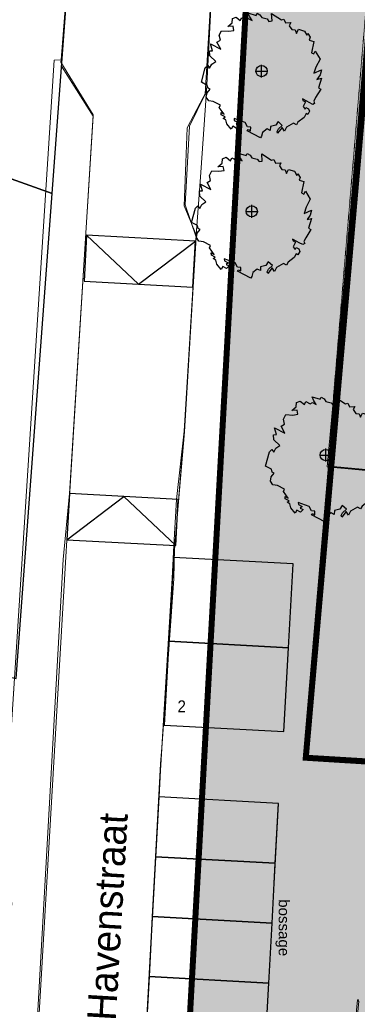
# Model space of a CAD drawing. Extents: x -1000932 to 2054797, y 285738 to 764020.
# Tile 113 of 256: x -234904 to -220826, y 522552 to 563585. Entities that reach past the tile are written whole.
import ezdxf

# ---------------------------------------------------------------- set-up
doc = ezdxf.new("R2010")
doc.units = 0
doc.header["$MEASUREMENT"] = 0
doc.linetypes.add('DASHDOT', pattern=[1, 0.5, -0.25, 0, -0.25])
doc.linetypes.add('DASHED', pattern=[0.75, 0.5, -0.25])
doc.layers.get('0').update_dxf_attribs({"color": 1, "linetype": 'CONTINUOUS'})
for name, color, linetype in [('--schets pp', 1, 'CONTINUOUS'), ('-boom', 8, 'CONTINUOUS'), ('31.', 7, 'CONTINUOUS'), ('A-0010--', 4, 'CONTINUOUS'), ('A-0310-KOZ-BU', 7, 'CONTINUOUS'), ('A-0900-TERREIN', 14, 'CONTINUOUS'), ('bomen', 1, 'CONTINUOUS')]:
    doc.layers.add(name, color=color, linetype=linetype)
for name, color, linetype, lineweight in [('T03', 84, 'CONTINUOUS', 0), ('T05', 84, 'CONTINUOUS', 0), ('V00', 7, 'CONTINUOUS', 0), ('Z06', 7, 'CONTINUOUS', 0), ('Z09', 7, 'CONTINUOUS', 0)]:
    doc.layers.add(name, color=color, linetype=linetype, lineweight=lineweight)
doc.styles.add('JK-T', font='arial.ttf', dxfattribs={"width": 0.9})
doc.styles.get("Standard").update_dxf_attribs({"font": 'romans.shx'})
doc.styles.add('Style-INTL_ISO_EQUAL', font='INTL_ISO_EQUAL.shx')

# ---------------------------------------------------------------- blocks, each defined once
blk = doc.blocks.new('UNNAMED')
at = {"color": 0}
for p, q in [((-0.5, 0), (0.5, 0)), ((0, -0.5), (0, 0.5))]:
    blk.add_line(p, q, dxfattribs=at)
blk = doc.blocks.new('boom')
at = {"layer": '31.', "color": 7, "linetype": 'Continuous'}
for points in [[(2252, -1106), (2174, -1256), (2210, -1343), (2134, -1385), (1982, -1306), (1886, -1256), (1704, -1162), (1724, -1227), (1831, -1282), (1731, -1475), (1810, -1584), (1849, -1510), (1958, -1566), (2000, -1669), (1928, -1809), (1853, -1770), (1769, -1930), (1516, -2125), (1455, -2242), (1326, -2176), (1036, -2338), (950, -2502), (853, -2352), (667, -2590), (646, -2521), (706, -2406), (860, -2260), (686, -2098), (595, -2253), (372, -2314), (359, -2471), (230, -2404), (44, -2552), (-1, -2709), (-40, -2785), (-597, -2495), (-564, -2431), (-457, -2486), (-449, -2341), (-589, -2322), (-691, -2147), (-1147, -1978), (-1138, -2064), (-977, -2148), (-1064, -2211), (-947, -2272), (-1056, -2379), (-1206, -2301), (-1268, -2419), (-1454, -2198), (-1493, -2035), (-1602, -1968), (-1524, -1910), (-1684, -1827), (-1691, -1726), (-1560, -1794), (-1766, -1521), (-1716, -1425), (-2016, -1269), (-2204, -1239), (-2305, -1092), (-2275, -903), (-2143, -754), (-2228, -709), (-2266, -594), (-2513, -466), (-2348, 139), (-2243, 236), (-2169, 116), (-2080, 288), (-1914, 397), (-2159, 633), (-2173, 849), (-2048, 851), (-2137, 1136), (-1701, 908), (-1864, 1205), (-1716, 1286), (-1765, 1496), (-1667, 1683), (-1367, 1668), (-1156, 1699), (-1191, 1867), (-1412, 1860), (-1226, 2010), (-1212, 2193), (-1060, 2251), (-889, 2107), (-828, 2225), (-644, 2130), (-557, 2193), (-396, 2110), (-496, 2257), (-569, 2431), (-230, 2323), (-186, 2409), (-68, 2347), (6, 2228), (227, 2181), (306, 2072), (441, 2096), (417, 2398), (831, 2139), (923, 2159), (996, 2012), (1218, 2019), (1151, 1891), (1262, 1738), (1393, 1724), (1450, 1572), (1539, 1743), (1787, 1669), (1887, 1495), (1926, 1570), (2020, 1412)], [(2020, 1412), (1980, 1296), (2174, 1237), (2080, 768), (2177, 718), (2238, 836), (2438, 502), (2265, 170), (2180, -89), (2493, 49), (2438, -158), (2305, -345), (2498, -295), (2366, -703), (2463, -753), (2252, -1106)]]:
    blk.add_lwpolyline(points, dxfattribs=at)
blk.add_circle((0, 0), 235, dxfattribs=at)
blk = doc.blocks.new('bomen')
at = {"layer": '-boom', "linetype": 'Continuous'}
for p in [(43995, -67095), (43583, -72939), (46668, -83095)]:
    blk.add_blockref('boom', p, dxfattribs=at)
at = {"layer": 'bomen', "xscale": 531.2874016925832, "yscale": 531.2874016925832, "zscale": 531.2874016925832}
for p in [(43995, -67095), (43583, -72939), (46668, -83095)]:
    blk.add_blockref('UNNAMED', p, dxfattribs=at)
blk = doc.blocks.new('eigendomssituatie')
at = {"layer": '--schets pp', "linetype": 'Continuous', "transparency": 33554495}
h = blk.add_hatch(color=72, dxfattribs=at)
h.dxf.hatch_style = 1
edge = h.paths.add_edge_path()
edge.add_line((-4177, 36691), (18463, 34709))
edge.add_arc((17096, 29904), 4996, -8.0301, 74.1102, ccw=False)
edge.add_line((22042, 29206), (21519, 23075))
edge.add_line((21519, 23075), (20842, 15037))
edge.add_line((20842, 15037), (9221, 16017))
edge.add_line((9221, 16017), (-3884, 17237))
edge.add_line((-3884, 17237), (-5436, 504))
edge.add_line((-5436, 504), (0, 0))
edge.add_line((0, 0), (-2500, -26949))
edge.add_line((-2500, -26949), (-6847, -26546))
edge.add_line((-6847, -26546), (-6943, -27582))
edge.add_line((-6943, -27582), (-9442, -27350))
edge.add_line((-9442, -27350), (-9346, -26314))
edge.add_line((-9346, -26314), (-13692, -25911))
edge.add_line((-13692, -25911), (-13547, -23805))
edge.add_line((-13547, -23805), (-35801, -21685))
edge.add_line((-35801, -21685), (-39085, -21481))
edge.add_line((-39085, -21481), (-35449, 20057))
edge.add_line((-35449, 20057), (-40996, 20385))
edge.add_line((-40996, 20385), (-40395, 23168))
edge.add_arc((-32073, 19914), 8936, 110.3539, 158.6418, ccw=False)
edge.add_line((-35181, 28292), (-16026, 34807))
edge.add_arc((-6099, 10583), 26179, 85.788, 112.2833, ccw=False)
h = blk.add_hatch(color=140, dxfattribs=at)
h.dxf.hatch_style = 1
h.paths.add_polyline_path([(9221, 16017), (-3884, 17237), (-5436, 504), (0, 0), (-2500, -26949), (-6847, -26546), (-6943, -27582), (-9442, -27350), (-9346, -26314), (-13692, -25911), (-13542, -23750), (-24868, -22700), (-35971, -21670), (-39085, -21481), (-35919, 15171), (-35449, 20057), (-40996, 20385), (-45060, -52868), (-5988, -60874), (-5392, -55500), (3604, -48873)])
at = {"layer": '--schets pp', "color": 72, "linetype": 'Continuous', "const_width": 250}
blk.add_lwpolyline([(-4177, 36691), (18463, 34709, -0.374583), (22042, 29206), (21519, 23075), (20842, 15037), (9221, 16017), (-3884, 17237), (-5436, 504), (0, 0), (-2500, -26949), (-6847, -26546), (-6943, -27582), (-9442, -27350), (-9346, -26314), (-13692, -25911), (-13547, -23805), (-35801, -21685), (-39085, -21481), (-35449, 20057), (-40996, 20385), (-40395, 23168, -0.21387), (-35181, 28292), (-16026, 34807, -0.116125)], format="xyb", close=True, dxfattribs=at)
at = {"layer": '--schets pp', "color": 140, "linetype": 'Continuous', "const_width": 250}
blk.add_lwpolyline([(9221, 16017), (-3884, 17237), (-5436, 504), (0, 0), (-2500, -26949), (-6847, -26546), (-6943, -27582), (-9442, -27350), (-9346, -26314), (-13692, -25911), (-13542, -23750), (-24868, -22700), (-35971, -21670), (-39085, -21481), (-35919, 15171), (-35449, 20057), (-40996, 20385), (-45060, -52868), (-5988, -60874), (-5392, -55500), (3604, -48873)], close=True, dxfattribs=at)

msp = doc.modelspace()

# ---------------------------------------------------------------- linework, layer by layer
at = {"layer": '--schets pp', "ltscale": 200}
for points in [[(-228685.867, 537684.373), (-223693.243, 537412.872), (-223503.193, 540907.708), (-228495.816, 541179.209)], [(-228875.917, 534189.537), (-223883.294, 533918.036), (-223693.243, 537412.872), (-228685.867, 537684.373)], [(-229239.638, 528701.615), (-224247.015, 528430.114), (-224111.264, 530926.426), (-229103.887, 531197.927)], [(-229375.388, 526205.304), (-224382.765, 525933.803), (-224247.015, 528430.114), (-229239.638, 528701.615)], [(-229511.139, 523708.992), (-224518.516, 523437.491), (-224382.765, 525933.803), (-229375.388, 526205.304)], [(-229646.89, 521212.68), (-224654.266, 520941.179), (-224518.516, 523437.491), (-229511.139, 523708.992)]]:
    msp.add_lwpolyline(points, close=True, dxfattribs=at)
at = {"linetype": 'Continuous'}
for points in [[(-232221.878, 552682.336), (-227682.916, 552435.506), (-227578.302, 554359.247), (-232117.264, 554606.077)], [(-232937.174, 541912.991), (-228398.213, 541666.16), (-228293.599, 543589.901), (-232832.561, 543836.732)]]:
    msp.add_lwpolyline(points, close=True, dxfattribs=at)
for points in [[(-232114.118, 554605.906), (-229952.397, 552558.921), (-227578.302, 554359.247)], [(-232934.028, 541912.82), (-230563.08, 543713.317), (-228398.213, 541666.16)]]:
    msp.add_lwpolyline(points, dxfattribs=at)
at = {"layer": '31.', "color": 7, "linetype": 'Continuous', "lineweight": 25, "ltscale": 10}
for points in [[(-285301.838, 602936.904), (-293156.838, 584022.904), (-287894.838, 582010.904), (-289322.838, 578341.904), (-282989.838, 576707.904), (-283588.838, 574262.904), (-275302.838, 571295.904), (-233547.838, 556343.904), (-228988.838, 617844.904), (-271232.838, 629924.904), (-275732.838, 616384.904), (-275937.838, 616447.904), (-281755.838, 601177.904)], [(-233547.838, 556343.904), (-275302.838, 571295.904), (-277697.838, 561620.904), (-279894.838, 552748.904), (-264371.838, 543095.904), (-248286.838, 539280.904), (-235045.838, 536127.904)]]:
    msp.add_lwpolyline(points, close=True, dxfattribs=at)
at = {"layer": 'A-0010--', "color": 14, "linetype": 'DASHDOT', "lineweight": 13}
for points in [[(-233547.781, 556371.984), (-230723.033, 594491.78)], [(-221818.703, 547883.905), (-220025.773, 569283.648)]]:
    msp.add_lwpolyline(points, dxfattribs=at)
at = {"layer": 'A-0310-KOZ-BU', "color": 7, "linetype": 'Continuous', "lineweight": 18}
msp.add_lwpolyline([(-220818.714, 522745.343), (-220992.39, 520873.374), (-220952.562, 520869.687), (-220947.48, 520924.452), (-220922.586, 520922.14), (-220759.074, 522684.562), (-220783.968, 522686.874), (-220778.886, 522741.64)], close=True, dxfattribs=at)
at = {"layer": 'A-0900-TERREIN', "color": 14, "linetype": 'Continuous', "lineweight": 13}
for points in [[(-198472, 591361.78), (-219309, 583958.78, 0.325245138), (-226411.998, 574135.78), (-227112, 560602.78), (-227915, 559083.78), (-228047, 555824.78), (-227550, 554612.78), (-228049, 546438.78), (-228049, 546438.78), (-228546, 540316.78), (-228546, 540316.78), (-229103.887, 531197.927), (-224111.264, 530926.426), (-225197.268, 510955.933), (-230189.892, 511227.434), (-231608, 487040.78), (-231985, 477392.78), (-214527, 474405.78), (-199419, 472192.78), (-199255.679, 472942.78), (-193108.64, 471481.093), (-190938.609, 470963.905)], [(-198472, 591361.78), (-219309, 583958.78, 0.325245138), (-226411.998, 574135.78), (-227112, 560602.78), (-227369.595, 557017.708), (-227550, 554612.78), (-227550, 554612.78), (-228049, 546438.78), (-228367.786, 543593.936), (-228472.4, 541670.195), (-228546, 540316.78), (-229028, 532296.78), (-229087.803, 531197.052), (-230350.911, 508265.25), (-230508, 505842.78), (-231608, 487040.78), (-231985, 477392.78), (-214527, 474405.78), (-199419, 472192.78), (-199255.679, 472942.78), (-193108.64, 471481.093), (-190938.609, 470963.905)]]:
    msp.add_lwpolyline(points, format="xyb", dxfattribs=at)
msp.add_lwpolyline([(-231322, 586408.749), (-233157, 561645.546), (-231842.714, 559558.078), (-232832.561, 543836.732), (-233085, 541088.78), (-236452, 481465.78), (-231836.031, 481205.093)], dxfattribs=at)
at = {"layer": 'A-0900-TERREIN', "color": 4, "linetype": 'DASHED', "lineweight": 35}
for points in [[(-219808.734, 569479.749), (-221927.761, 544954.484)], [(-218583.742, 544643.765), (-221927.761, 544954.484)]]:
    msp.add_lwpolyline(points, dxfattribs=at)
at = {"layer": 'A-0900-TERREIN', "color": 251, "linetype": 'Continuous', "lineweight": 5}
msp.add_lwpolyline([(-229028, 532296.78), (-230508, 505842.78)], dxfattribs=at)
at = {"layer": 'T03', "flags": 128}
msp.add_lwpolyline([(-218583.734, 544619.921), (-222083.734, 544944.921), (-220383.734, 563251.921)], dxfattribs=at)
at = {"layer": 'T05', "flags": 128}
msp.add_lwpolyline([(-246313.803, 480763.362), (-241162.734, 479466.921), (-237963.734, 481237.921), (-235230.734, 526793.921), (-235715.734, 526833.921), (-233465.734, 561903.921), (-233177.734, 561913.921)], dxfattribs=at)
at = {"layer": 'V00', "flags": 128}
for points in [[(-215917.734, 591760.921), (-231235.734, 586448.921), (-233177.734, 561913.921)], [(-228968.734, 533414.921), (-228470.734, 540298.921), (-228446.349, 541544.273), (-228030.734, 546408.921), (-228030.734, 546408.921), (-227545.734, 554523.921), (-228010.734, 555868.921), (-227825.734, 559153.921), (-227170.734, 560478.921), (-226322.734, 574778.921)], [(-236487.734, 481507.921), (-232975.734, 541203.921), (-232894.237, 542589.187), (-231839.237, 559614.187), (-233185.734, 561813.921), (-233177.734, 561913.921)], [(-229028.734, 532579.921), (-228968.734, 533414.921)], [(-229028.734, 532579.921), (-230496.734, 505584.921)]]:
    msp.add_lwpolyline(points, dxfattribs=at)

# ---------------------------------------------------------------- block references
at = {"layer": '--schets pp', "linetype": 'Continuous'}
for name, p in [('bomen', (-268811.487, 628537.48)), ('eigendomssituatie', (-183889.995, 554308.852))]:
    msp.add_blockref(name, p, dxfattribs=at)

# ---------------------------------------------------------------- texts
at = {"layer": 'A-0900-TERREIN', "color": 7, "linetype": 'Continuous', "insert": (-224240, 526932.53), "char_height": 450, "attachment_point": 7, "rotation": 270, "line_spacing_factor": 0.933333}
msp.add_mtext('{\\fArial|b0|i0|c12|p0;bossage}', dxfattribs=at)
at = {"layer": 'Z06', "style": 'Style-INTL_ISO_EQUAL'}
msp.add_text('Havenstraat', height=1200, rotation=86.6739264, dxfattribs=at).set_placement((-230897.734, 521843.921))
at = {"layer": 'Z09', "style": 'JK-T', "width": 0.9}
msp.add_text('2', height=500, dxfattribs=at).set_placement((-228323.992, 534718.17))

doc.saveas('drawing.dxf')
